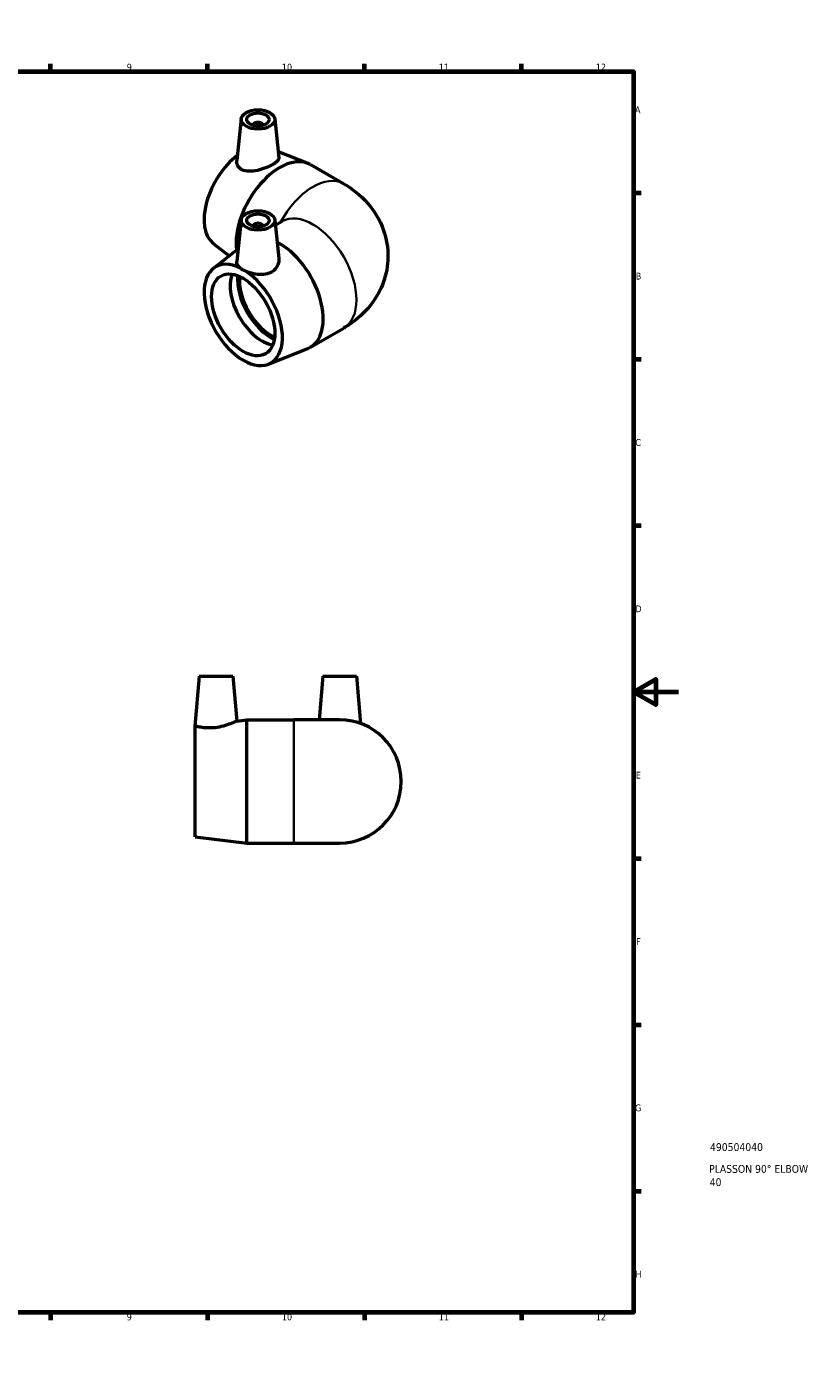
# Model space of a CAD drawing. Header units: millimetres. Extents: x 0 to 901, y -333 to 594.
# Tile 4 of 4: x 550 to 901, y 0 to 594. Entities that reach past the tile are written whole.
import ezdxf

# ---------------------------------------------------------------- set-up
doc = ezdxf.new("R2010")
doc.units = ezdxf.units.MM
for name, color, linetype, lineweight in [('Border (ANSI)', 7, 'Continuous', 70), ('Title (ISO)', 7, 'Continuous', 50), ('Visible (ANSI)', 7, 'Continuous', 50), ('Visible Narrow (ANSI)', 7, 'Continuous', 35)]:
    doc.layers.add(name, color=color, linetype=linetype, lineweight=lineweight)
doc.styles.add('Note Text (ANSI)', font='tahoma.ttf')
doc.styles.add('Note Text (ISO)', font='tahoma.ttf')

# ---------------------------------------------------------------- blocks, each defined once
blk = doc.blocks.new('Borders Default Border')
at = {"layer": 'Border (ANSI)'}
for p, q in [((70.08, 574), (70.08, 577.45)), ((140.17, 574), (140.17, 577.45)), ((210.25, 574), (210.25, 577.45)), ((280.33, 574), (280.33, 577.45)), ((350.42, 574), (350.42, 577.45)), ((490.58, 574), (490.58, 577.45)), ((560.67, 574), (560.67, 577.45)), ((630.75, 574), (630.75, 577.45)), ((700.83, 574), (700.83, 577.45)), ((770.92, 574), (770.92, 577.45)), ((20, 519.75), (16.55, 519.75)), ((821, 519.75), (824.45, 519.75)), ((20, 445.5), (16.55, 445.5)), ((821, 445.5), (824.45, 445.5)), ((20, 371.25), (16.55, 371.25)), ((821, 371.25), (824.45, 371.25)), ((20, 222.75), (16.55, 222.75)), ((821, 222.75), (824.45, 222.75)), ((20, 148.5), (16.55, 148.5)), ((821, 148.5), (824.45, 148.5)), ((20, 74.25), (16.55, 74.25)), ((821, 74.25), (824.45, 74.25)), ((70.08, 20), (70.08, 16.55)), ((140.17, 20), (140.17, 16.55)), ((210.25, 20), (210.25, 16.55)), ((280.33, 20), (280.33, 16.55)), ((350.42, 20), (350.42, 16.55)), ((490.58, 20), (490.58, 16.55)), ((560.67, 20), (560.67, 16.55)), ((630.75, 20), (630.75, 16.55)), ((700.83, 20), (700.83, 16.55)), ((770.92, 20), (770.92, 16.55))]:
    blk.add_line(p, q, dxfattribs=at)
at = {"layer": 'Border (ANSI)', "flags": 128}
for points in [[(420.5, 594), (420.5, 574), (414.73, 584), (426.27, 584), (420.5, 574)], [(20, 20), (20, 574), (821, 574), (821, 20), (20, 20)], [(0, 297), (20, 297), (10, 302.77), (10, 291.23), (20, 297)], [(841, 297), (821, 297), (831, 302.77), (831, 291.23), (821, 297)], [(420.5, 0), (420.5, 20), (414.73, 10), (426.27, 10), (420.5, 20)]]:
    blk.add_lwpolyline(points, dxfattribs=at)
at = {"layer": 'Border (ANSI)', "attachment_point": 7, "style": 'Note Text (ANSI)'}
for s, insert, char_height in [('1', (34.35, 574.4), 3.05), ('2', (104.2, 574.4), 3.05), ('3', (174.26, 574.34), 3.05), ('4', (244.23, 574.4), 3.05), ('5', (314.48, 574.34), 3.05), ('6', (384.49, 574.34), 3.05), ('7', (454.6, 574.4), 3.05), ('8', (524.63, 574.33), 3.05), ('9', (594.7, 574.34), 3.05), ('10', (663.96, 574.34), 3.048), ('11', (734.04, 574.4), 3.048), ('12', (804.13, 574.4), 3.048), ('A', (16.78, 555.35), 3.05), ('A', (821.63, 555.35), 3.05), ('B', (17.15, 481.1), 3.05), ('B', (821.99, 481.1), 3.05), ('C', (16.95, 406.8), 3.05), ('C', (821.8, 406.8), 3.05), ('D', (16.96, 332.6), 3.05), ('D', (821.81, 332.6), 3.05), ('E', (17.21, 258.35), 3.05), ('E', (822.05, 258.35), 3.05), ('F', (17.29, 184.1), 3.05), ('F', (822.14, 184.1), 3.05), ('G', (16.81, 109.79), 3.05), ('G', (821.66, 109.79), 3.05), ('H', (16.97, 35.6), 3.05), ('H', (821.81, 35.6), 3.05), ('1', (34.35, 16.55), 3.05), ('2', (104.2, 16.55), 3.05), ('3', (174.26, 16.49), 3.05), ('4', (244.23, 16.55), 3.05), ('5', (314.48, 16.49), 3.05), ('6', (384.49, 16.49), 3.05), ('7', (454.6, 16.55), 3.05), ('8', (524.63, 16.48), 3.05), ('9', (594.7, 16.49), 3.05), ('10', (663.96, 16.49), 3.048), ('11', (734.04, 16.55), 3.048), ('12', (804.13, 16.55), 3.048)]:
    blk.add_mtext(s, dxfattribs=dict(at, insert=insert, char_height=char_height))
blk = doc.blocks.new('Title Blocks ISO')
at = {"layer": 'Title (ISO)', "style": 'Note Text (ISO)'}
for tag, p in [('PART_NUMBER_001', (34.13, 72.12)), ('DESCRIPTION_001', (33.74, 62.38)), ('DESCRIPTION_002', (34, 56.47))]:
    blk.add_attdef(tag, p, '', height=3.5, dxfattribs=at)

msp = doc.modelspace()

# ---------------------------------------------------------------- linework, layer by layer
at = {"layer": 'Visible (ANSI)'}
for p, q in [((645.805, 552.829), (643.815, 534.291)), ((660.776, 552.829), (662.64, 535.472)), ((651.291, 550.112), (651.291, 549.916)), ((655.291, 550.112), (655.291, 549.916)), ((662.345, 538.22), (675.516, 532.995)), ((676.728, 532.409), (691.577, 523.836)), ((645.805, 507.759), (643.803, 489.114)), ((651.291, 505.041), (651.291, 504.845)), ((655.291, 505.041), (655.291, 504.845)), ((660.776, 507.759), (662.612, 490.656)), ((661.036, 505.341), (664.077, 507.097)), ((633.338, 497.23), (640.386, 491.651)), ((633.338, 486.072), (644.418, 494.842)), ((676.728, 450.893), (691.577, 459.466)), ((657.999, 443.357), (675.516, 450.307)), ((627.068, 304.083), (625.12, 281.815)), ((627.068, 304.083), (642.068, 304.083)), ((642.068, 304.083), (643.821, 284.051)), ((682.268, 304.083), (680.562, 284.583)), ((682.268, 304.083), (697.268, 304.083)), ((697.268, 304.083), (699.117, 282.945)), ((625.268, 232.333), (625.268, 281.775)), ((643.821, 284.051), (648.268, 284.583)), ((648.268, 229.583), (648.268, 284.583)), ((648.268, 284.583), (669.268, 284.583)), ((689.768, 284.583), (669.268, 284.583)), ((625.268, 232.333), (648.268, 229.583)), ((648.268, 229.583), (669.268, 229.583)), ((669.268, 229.583), (689.768, 229.583))]:
    msp.add_line(p, q, dxfattribs=at)
msp.add_arc((689.768, 257.083), 27.5, 270, 90, dxfattribs=at)
for centre, major_axis in [((653.291, 552.561), (-7.5, 0)), ((653.291, 552.561), (5, 0)), ((653.291, 507.491), (7.5, 0)), ((653.291, 507.491), (-5, 0)), ((646.715, 465.319), (-10, 17.321))]:
    msp.add_ellipse(centre, major_axis=major_axis, ratio=0.5773503, dxfattribs=at)
for centre, major_axis, start_param, end_param in [((653.291, 550.112), (-2, 0), 2.9638821, 6.4608959), ((646.715, 517.983), (-12.375, -21.434), 4.080275, 6.1985389), ((662.978, 508.593), (13.75, 23.816), 0, 2.4984373), ((653.291, 505.041), (-2, 0), 2.9638821, 6.4608959), ((662.978, 474.709), (13.75, -23.816), 6.1985389, 8.6975283), ((646.715, 465.319), (12.375, -21.434), 2.4243827, 8.5711916), ((655.011, 470.109), (-10, 17.321), 0.4277625, 2.7138301), ((659.16, 472.504), (-10.623, 18.4), 0.6871847, 2.4544079), ((659.16, 472.504), (-10, 17.321), 0.6716187, 2.4699739)]:
    msp.add_ellipse(centre, major_axis=major_axis, ratio=0.5773503, start_param=start_param, end_param=end_param, dxfattribs=at)
for points, knots in [([(662.639, 535.472), (662.644, 535.434), (662.646, 535.395), (662.65, 534.937), (662.417, 534.464), (661.444, 533.463), (660.702, 532.93), (658.964, 531.927), (657.87, 531.399), (655.5, 530.471), (654.225, 530.073), (651.82, 529.54), (650.526, 529.373), (648.147, 529.441), (647.061, 529.682), (646.212, 530.103)], [3.4960623, 3.4960623, 3.4960623, 3.4960623, 3.5299117, 3.5299117, 3.8986372, 3.8986372, 4.2673628, 4.2673628, 4.6360883, 4.6360883, 5.0048139, 5.0048139, 5.384077, 5.384077, 5.7633402, 5.7633402, 5.7633402, 5.7633402]), ([(646.212, 530.103), (645.441, 530.486), (644.783, 531.061), (643.943, 532.453), (643.76, 533.263), (643.799, 534.115), (643.806, 534.203), (643.815, 534.291)], [5.76334016, 5.76334016, 5.76334016, 5.76334016, 6.10795973, 6.10795973, 6.4525793, 6.4525793, 6.49190732, 6.49190732, 6.49190732, 6.49190732]), ([(691.577, 523.836), (695.255, 521.712), (698.904, 518.973), (705.096, 511.958), (707.717, 507.868), (710.686, 499.326), (711.391, 495.22), (711.268, 487.313), (710.553, 483.543), (708.054, 476.46), (706.215, 473.211), (701.622, 467.083), (698.769, 464.424), (694.446, 461.224), (693.017, 460.297), (691.577, 459.466)], [4.712389, 4.712389, 4.712389, 4.712389, 5.0265482, 5.0265482, 5.2997287, 5.2997287, 5.506768, 5.506768, 5.6987305, 5.6987305, 5.9062088, 5.9062088, 6.160238, 6.160238, 6.2831853, 6.2831853, 6.2831853, 6.2831853]), ([(645.522, 486.169), (645.156, 486.447), (644.838, 486.737), (644.091, 487.593), (643.83, 488.174), (643.787, 488.857), (643.79, 488.985), (643.805, 489.114)], [1.5508769, 1.5508769, 1.5508769, 1.5508769, 1.73391947, 1.73391947, 2.08214625, 2.08214625, 2.15975398, 2.15975398, 2.15975398, 2.15975398]), ([(662.611, 490.656), (662.636, 490.435), (662.647, 490.214), (662.643, 489.019), (662.39, 487.96), (661.357, 486.058), (660.573, 485.219), (659.647, 484.615)], [4.92010717, 4.92010717, 4.92010717, 4.92010717, 5.00481385, 5.00481385, 5.38407701, 5.38407701, 5.76334016, 5.76334016, 5.76334016, 5.76334016]), ([(645.522, 486.169), (645.852, 485.918), (646.22, 485.677), (646.999, 485.227), (647.435, 485.004), (647.907, 484.792)], [4.21246326, 4.21246326, 4.21246326, 4.21246326, 4.37764747, 4.37764747, 4.54283167, 4.54283167, 4.54283167, 4.54283167]), ([(659.647, 484.615), (658.805, 484.067), (657.75, 483.653), (655.466, 483.241), (654.237, 483.237), (651.944, 483.489), (650.719, 483.766), (648.998, 484.335), (648.43, 484.556), (647.907, 484.792)], [5.7633402, 5.7633402, 5.7633402, 5.7633402, 6.1079597, 6.1079597, 6.4525793, 6.4525793, 6.8008061, 6.8008061, 6.9838487, 6.9838487, 6.9838487, 6.9838487]), ([(634.057, 281.071), (632.917, 280.945), (631.706, 280.904), (629.497, 280.993), (628.498, 281.117), (626.926, 281.377), (626.245, 281.531), (625.556, 281.699), (625.379, 281.746), (625.268, 281.775)], [5.7633402, 5.7633402, 5.7633402, 5.7633402, 6.1079597, 6.1079597, 6.4525793, 6.4525793, 6.8008061, 6.8008061, 6.9838487, 6.9838487, 6.9838487, 6.9838487]), ([(643.821, 284.051), (643.821, 284.051), (643.571, 283.929), (642.584, 283.481), (641.847, 283.158), (640.141, 282.5), (639.047, 282.118), (636.634, 281.47), (635.313, 281.211), (634.057, 281.071)], [4.2673628, 4.2673628, 4.2673628, 4.2673628, 4.6360883, 4.6360883, 5.0048139, 5.0048139, 5.384077, 5.384077, 5.7633402, 5.7633402, 5.7633402, 5.7633402])]:
    msp.add_open_spline(points, degree=3, knots=knots, dxfattribs=at)
msp.add_open_spline([(625.12, 281.815), (625.12, 281.815), (625.168, 281.802), (625.268, 281.775)], degree=3, dxfattribs=at)
at = {"layer": 'Visible Narrow (ANSI)'}
msp.add_line((669.268, 229.921), (669.268, 284.244), dxfattribs=at)
for centre, major_axis, start_param, end_param in [((677.827, 500.02), (13.75, 23.816), 0, 1.6236561), ((677.827, 483.282), (-13.75, 23.816), 3.1415927, 6.2831853)]:
    msp.add_ellipse(centre, major_axis=major_axis, ratio=0.5773503, start_param=start_param, end_param=end_param, dxfattribs=at)

# ---------------------------------------------------------------- block references
msp.add_blockref('Borders Default Border', (0, 0))
msp.add_blockref('Title Blocks ISO', (821, 20)).add_auto_attribs({'PART_NUMBER_001': '490504040', 'DESCRIPTION_001': 'PLASSON 90° ELBOW', 'DESCRIPTION_002': '40'})

doc.saveas('drawing.dxf')
